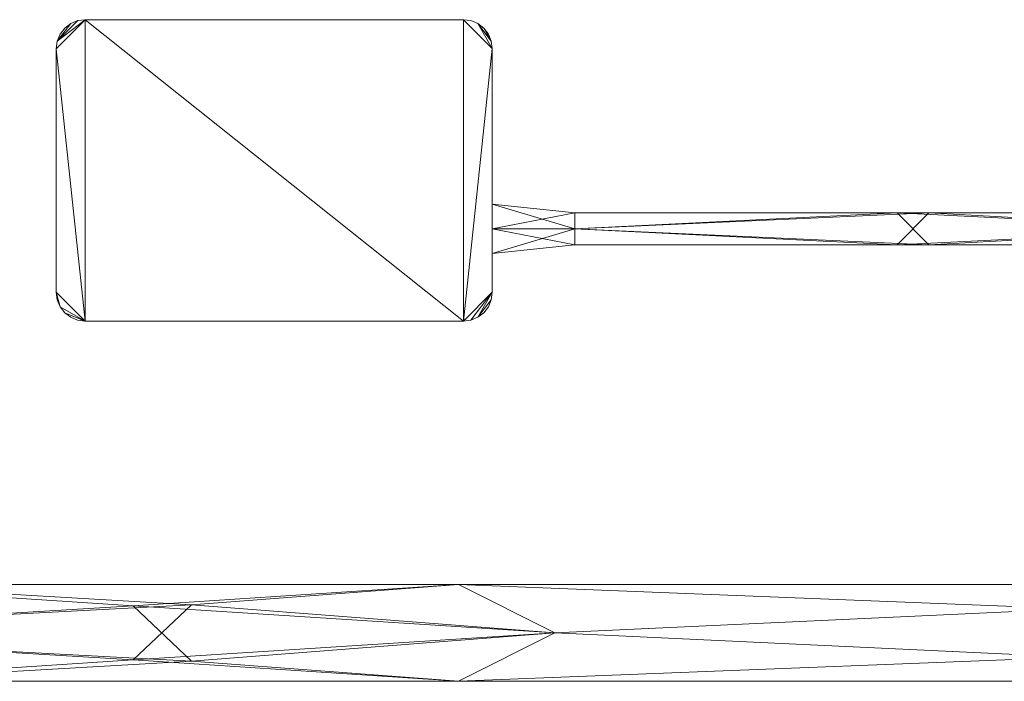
# Model space of a CAD drawing. Header units: millimetres. Extents: x -510 to 60, y -390 to 32.
# Tile 2 of 13: x -247 to -94, y -363 to -259. Entities that reach past the tile are written whole.
import ezdxf

# ---------------------------------------------------------------- set-up
doc = ezdxf.new("R2010")
doc.units = ezdxf.units.MM
doc.layers.add('M-520-M_DRAINAGE_FW', color=2, linetype='Continuous', lineweight=30)

# ---------------------------------------------------------------- blocks, each defined once
blk = doc.blocks.new('AmericanStandard_SensorFaucet_LineSensorTechnology__FFAS8508-A00500BC0_ - Line-sensor Technology In-wall Sensor Faucet-4506-3D View 1')
at = {"layer": 'M-520-M_DRAINAGE_FW', "lineweight": 9}
mesh = blk.add_polyface(dxfattribs=at)
corners = [(-177.9, -259.4, 32.55), (-236.88, -259.4, 32.55), (-238.05, -259.55, 32.55), (-239.14, -260.01, 32.55), (-240.08, -260.73, 32.55), (-240.79, -261.66, 32.55), (-241.25, -262.75, 32.55), (-241.4, -263.92, 32.55), (-241.4, -301.9, 32.55), (-241.25, -303.07, 32.55), (-240.8, -304.15, 32.55), (-240.08, -305.08, 32.55), (-239.15, -305.8, 32.55), (-238.06, -306.25, 32.55), (-236.9, -306.4, 32.55), (-177.9, -306.4, 32.55), (-176.74, -306.25, 32.55), (-175.65, -305.8, 32.55), (-174.72, -305.08, 32.55), (-174, -304.15, 32.55), (-173.55, -303.07, 32.55), (-173.4, -301.9, 32.55), (-173.4, -263.9, 32.55), (-173.55, -262.74, 32.55), (-174, -261.65, 32.55), (-174.72, -260.72, 32.55), (-175.65, -260, 32.55), (-176.74, -259.55, 32.55)]
mesh.append_faces([[corners[k] for k in face] for face in [(15, 22, 0, 1)]], dxfattribs={"vtx0": -1, "vtx1": -1, "vtx3": -1})
mesh.append_faces([[corners[k] for k in face] for face in [(26, 22, 23), (17, 20, 21, 16), (14, 7, 8), (1, 14, 15)]], dxfattribs={"vtx0": -1, "vtx2": -1})
mesh.append_faces([[corners[k] for k in face] for face in [(1, 6, 7, 14)]], dxfattribs={"vtx0": -1, "vtx2": -1, "vtx3": -1})
mesh.append_faces([[corners[k] for k in face] for face in [(6, 1, 2, 3)]], dxfattribs={"vtx0": -1, "vtx3": -1})
mesh.append_faces([[corners[k] for k in face] for face in [(10, 11, 14, 8)]], dxfattribs={"vtx1": -1, "vtx2": -1, "vtx3": -1})
mesh.append_faces([[corners[k] for k in face] for face in [(15, 16, 21, 22)]], dxfattribs={"vtx1": -1, "vtx3": -1})
mesh.append_faces([[corners[k] for k in face] for face in [(18, 19, 20, 17), (4, 5, 6, 3), (12, 13, 14, 11), (8, 9, 10)]], dxfattribs={"vtx2": -1})
mesh.append_faces([[corners[k] for k in face] for face in [(26, 27, 0, 22)]], dxfattribs={"vtx2": -1, "vtx3": -1})
mesh.append_faces([[corners[k] for k in face] for face in [(23, 24, 25, 26)]], dxfattribs={"vtx3": -1})
mesh = blk.add_polyface(dxfattribs=at)
corners = [(-177.9, -259.4, 7.55), (-176.74, -259.55, 7.55), (-175.65, -260, 7.55), (-174.72, -260.72, 7.55), (-174, -261.65, 7.55), (-173.55, -262.74, 7.55), (-173.4, -263.9, 7.55), (-173.4, -301.9, 7.55), (-173.55, -303.07, 7.55), (-174, -304.15, 7.55), (-174.72, -305.08, 7.55), (-175.65, -305.8, 7.55), (-176.74, -306.25, 7.55), (-177.9, -306.4, 7.55), (-236.9, -306.4, 7.55), (-238.06, -306.25, 7.55), (-239.15, -305.8, 7.55), (-240.08, -305.08, 7.55), (-240.8, -304.15, 7.55), (-241.25, -303.07, 7.55), (-241.4, -301.9, 7.55), (-241.4, -263.92, 7.55), (-241.25, -262.75, 7.55), (-240.79, -261.66, 7.55), (-240.08, -260.73, 7.55), (-239.14, -260.01, 7.55), (-238.05, -259.55, 7.55), (-236.88, -259.4, 7.55)]
mesh.append_faces([[corners[k] for k in face] for face in [(26, 22, 25), (8, 11, 7)]], dxfattribs={"vtx0": -1, "vtx1": -1})
mesh.append_faces([[corners[k] for k in face] for face in [(21, 27, 14, 20)]], dxfattribs={"vtx0": -1, "vtx1": -1, "vtx2": -1})
mesh.append_faces([[corners[k] for k in face] for face in [(27, 21, 22, 26)]], dxfattribs={"vtx0": -1, "vtx2": -1})
mesh.append_faces([[corners[k] for k in face] for face in [(0, 6, 7, 13)]], dxfattribs={"vtx0": -1, "vtx2": -1, "vtx3": -1})
mesh.append_faces([[corners[k] for k in face] for face in [(6, 0, 1, 2)]], dxfattribs={"vtx0": -1, "vtx3": -1})
mesh.append_faces([[corners[k] for k in face] for face in [(10, 11, 8, 9)]], dxfattribs={"vtx1": -1})
mesh.append_faces([[corners[k] for k in face] for face in [(17, 18, 14)]], dxfattribs={"vtx1": -1, "vtx2": -1})
mesh.append_faces([[corners[k] for k in face] for face in [(13, 14, 27, 0), (5, 6, 2, 3)]], dxfattribs={"vtx1": -1, "vtx3": -1})
mesh.append_faces([[corners[k] for k in face] for face in [(15, 16, 17, 14), (3, 4, 5)]], dxfattribs={"vtx2": -1})
mesh.append_faces([[corners[k] for k in face] for face in [(18, 19, 20, 14), (11, 12, 13, 7)]], dxfattribs={"vtx2": -1, "vtx3": -1})
mesh.append_faces([[corners[k] for k in face] for face in [(22, 23, 24, 25)]], dxfattribs={"vtx3": -1})
mesh = blk.add_polyface(dxfattribs=at)
corners = [(-241.4, -263.92, 32.55), (-241.25, -262.75, 32.55), (-240.79, -261.66, 32.55), (-240.08, -260.73, 32.55), (-239.14, -260.01, 32.55), (-238.05, -259.55, 32.55), (-236.88, -259.4, 32.55), (-236.88, -259.4, 7.55), (-238.05, -259.55, 7.55), (-239.14, -260.01, 7.55), (-240.08, -260.73, 7.55), (-240.79, -261.66, 7.55), (-241.25, -262.75, 7.55), (-241.4, -263.92, 7.55)]
mesh.append_faces([[corners[k] for k in face] for face in [(7, 8, 5, 6), (0, 1, 12, 13)]], dxfattribs={"vtx1": -1})
mesh.append_faces([[corners[k] for k in face] for face in [(8, 9, 4, 5), (3, 4, 9, 10), (10, 11, 2, 3), (11, 12, 1, 2)]], dxfattribs={"vtx1": -1, "vtx3": -1})
mesh = blk.add_polyface(dxfattribs=at)
corners = [(-236.88, -259.4, 32.55), (-177.9, -259.4, 32.55), (-177.9, -259.4, 7.55), (-236.88, -259.4, 7.55)]
mesh.append_faces([[corners[k] for k in face] for face in [(3, 0, 1, 2)]])
mesh = blk.add_polyface(dxfattribs=at)
corners = [(-177.9, -259.4, 32.55), (-176.74, -259.55, 32.55), (-175.65, -260, 32.55), (-174.72, -260.72, 32.55), (-174, -261.65, 32.55), (-173.55, -262.74, 32.55), (-173.4, -263.9, 32.55), (-173.4, -263.9, 7.55), (-173.55, -262.74, 7.55), (-174, -261.65, 7.55), (-174.72, -260.72, 7.55), (-175.65, -260, 7.55), (-176.74, -259.55, 7.55), (-177.9, -259.4, 7.55)]
mesh.append_faces([[corners[k] for k in face] for face in [(7, 8, 5, 6), (0, 1, 12, 13)]], dxfattribs={"vtx1": -1})
mesh.append_faces([[corners[k] for k in face] for face in [(8, 9, 4, 5), (3, 4, 9, 10), (10, 11, 2, 3), (11, 12, 1, 2)]], dxfattribs={"vtx1": -1, "vtx3": -1})
mesh = blk.add_polyface(dxfattribs=at)
corners = [(-241.4, -301.9, 32.55), (-241.4, -263.92, 32.55), (-241.4, -263.92, 7.55), (-241.4, -301.9, 7.55)]
mesh.append_faces([[corners[k] for k in face] for face in [(3, 0, 1, 2)]])
mesh = blk.add_polyface(dxfattribs=at)
corners = [(-173.4, -263.9, 32.55), (-173.4, -301.9, 32.55), (-173.4, -301.9, 7.55), (-173.4, -263.9, 7.55)]
mesh.append_faces([[corners[k] for k in face] for face in [(3, 0, 1, 2)]])
mesh = blk.add_polyface(dxfattribs=at)
corners = [(-173.4, -292, 20.05), (-173.4, -288.15, 20.05), (-173.4, -292, 16.2), (-173.4, -295.85, 20.05)]
mesh.append_faces([[corners[k] for k in face] for face in [(2, 3, 0, 1)]])
mesh = blk.add_polyface(dxfattribs=at)
corners = [(-173.4, -292, 20.05), (-173.4, -295.85, 20.05), (-173.4, -292, 23.91), (-173.4, -288.15, 20.05)]
mesh.append_faces([[corners[k] for k in face] for face in [(0, 1, 2, 3)]])
mesh = blk.add_polyface(dxfattribs=at)
corners = [(-173.4, -295.85, 20.05), (-173.4, -292, 16.2), (-173.4, -288.15, 20.05), (-160.51, -289.5, 20.05), (-160.51, -292, 17.55), (-160.51, -294.5, 20.05)]
mesh.append_faces([[corners[k] for k in face] for face in [(1, 3, 4), (4, 0, 1)]], dxfattribs={"vtx0": -1, "vtx2": -1})
mesh.append_faces([[corners[k] for k in face] for face in [(2, 3, 1)]], dxfattribs={"vtx1": -1})
mesh.append_faces([[corners[k] for k in face] for face in [(4, 5, 0)]], dxfattribs={"vtx2": -1})
mesh = blk.add_polyface(dxfattribs=at)
corners = [(-173.4, -288.15, 20.05), (-173.4, -292, 23.91), (-173.4, -295.85, 20.05), (-160.51, -294.5, 20.05), (-160.51, -292, 22.55), (-160.51, -289.5, 20.05)]
mesh.append_faces([[corners[k] for k in face] for face in [(1, 3, 4), (4, 0, 1)]], dxfattribs={"vtx0": -1, "vtx2": -1})
mesh.append_faces([[corners[k] for k in face] for face in [(2, 3, 1)]], dxfattribs={"vtx1": -1})
mesh.append_faces([[corners[k] for k in face] for face in [(4, 5, 0)]], dxfattribs={"vtx2": -1})
mesh = blk.add_polyface(dxfattribs=at)
corners = [(-160.51, -294.5, 20.05), (-160.51, -292, 17.55), (-160.51, -289.5, 20.05), (-60, -289.5, 20.05), (-60, -292, 17.55), (-60, -294.5, 20.05), (-105.3, -294.5, 20.05), (-110.26, -289.5, 20.05)]
mesh.append_faces([[corners[k] for k in face] for face in [(1, 7, 6), (4, 6, 7)]], dxfattribs={"vtx0": -1, "vtx1": -1, "vtx2": -1})
mesh.append_faces([[corners[k] for k in face] for face in [(5, 6, 4)]], dxfattribs={"vtx1": -1})
mesh.append_faces([[corners[k] for k in face] for face in [(1, 2, 7), (7, 3, 4), (6, 0, 1)]], dxfattribs={"vtx2": -1})
mesh = blk.add_polyface(dxfattribs=at)
corners = [(-160.51, -289.5, 20.05), (-160.51, -292, 22.55), (-160.51, -294.5, 20.05), (-60, -294.5, 20.05), (-60, -292, 22.55), (-60, -289.5, 20.05), (-105.3, -289.5, 20.05), (-110.26, -294.5, 20.05)]
mesh.append_faces([[corners[k] for k in face] for face in [(4, 6, 7), (1, 7, 6)]], dxfattribs={"vtx0": -1, "vtx1": -1, "vtx2": -1})
mesh.append_faces([[corners[k] for k in face] for face in [(5, 6, 4)]], dxfattribs={"vtx1": -1})
mesh.append_faces([[corners[k] for k in face] for face in [(1, 2, 7), (7, 3, 4), (6, 0, 1)]], dxfattribs={"vtx2": -1})
mesh = blk.add_polyface(dxfattribs=at)
corners = [(-236.9, -306.4, 32.55), (-238.06, -306.25, 32.55), (-239.15, -305.8, 32.55), (-240.08, -305.08, 32.55), (-240.8, -304.15, 32.55), (-241.25, -303.07, 32.55), (-241.4, -301.9, 32.55), (-241.4, -301.9, 7.55), (-241.25, -303.07, 7.55), (-240.8, -304.15, 7.55), (-240.08, -305.08, 7.55), (-239.15, -305.8, 7.55), (-238.06, -306.25, 7.55), (-236.9, -306.4, 7.55)]
mesh.append_faces([[corners[k] for k in face] for face in [(7, 8, 5, 6), (0, 1, 12, 13)]], dxfattribs={"vtx1": -1})
mesh.append_faces([[corners[k] for k in face] for face in [(8, 9, 4, 5), (3, 4, 9, 10), (10, 11, 2, 3), (11, 12, 1, 2)]], dxfattribs={"vtx1": -1, "vtx3": -1})
mesh = blk.add_polyface(dxfattribs=at)
corners = [(-173.4, -301.9, 32.55), (-173.55, -303.07, 32.55), (-174, -304.15, 32.55), (-174.72, -305.08, 32.55), (-175.65, -305.8, 32.55), (-176.74, -306.25, 32.55), (-177.9, -306.4, 32.55), (-177.9, -306.4, 7.55), (-176.74, -306.25, 7.55), (-175.65, -305.8, 7.55), (-174.72, -305.08, 7.55), (-174, -304.15, 7.55), (-173.55, -303.07, 7.55), (-173.4, -301.9, 7.55)]
mesh.append_faces([[corners[k] for k in face] for face in [(7, 8, 5, 6), (0, 1, 12, 13)]], dxfattribs={"vtx1": -1})
mesh.append_faces([[corners[k] for k in face] for face in [(8, 9, 4, 5), (3, 4, 9, 10), (10, 11, 2, 3), (11, 12, 1, 2)]], dxfattribs={"vtx1": -1, "vtx3": -1})
mesh = blk.add_polyface(dxfattribs=at)
corners = [(-177.9, -306.4, 32.55), (-236.9, -306.4, 32.55), (-236.9, -306.4, 7.55), (-177.9, -306.4, 7.55)]
mesh.append_faces([[corners[k] for k in face] for face in [(3, 0, 1, 2)]])
mesh = blk.add_polyface(dxfattribs=at)
corners = [(-477.5, -362.54, 15.68), (-477.5, -358.77, 9.15), (-477.5, -351.23, 9.15), (-477.5, -347.46, 15.68), (-82.8, -347.46, 15.68), (-82.8, -351.23, 9.15), (-82.8, -358.77, 9.15), (-82.8, -362.54, 15.68), (-274.56, -362.54, 15.68), (-280.15, -347.46, 15.68), (-178.68, -347.46, 15.68), (-381.63, -362.54, 15.68), (-381.63, -347.46, 15.68), (-178.68, -362.54, 15.68), (-396.65, -355, 8.14), (-163.66, -355, 8.14), (-429.57, -362.54, 15.68), (-328.09, -362.54, 15.68), (-301.32, -355.11, 8.14), (-229.41, -350.8, 9.42), (-220.32, -359.4, 9.55), (-330.89, -347.46, 15.68), (-229.41, -347.46, 15.68)]
mesh.append_faces([[corners[k] for k in face] for face in [(1, 16, 0)]], dxfattribs={"vtx0": -1})
mesh.append_faces([[corners[k] for k in face] for face in [(6, 15, 5), (21, 14, 12)]], dxfattribs={"vtx0": -1, "vtx1": -1})
mesh.append_faces([[corners[k] for k in face] for face in [(20, 18, 19), (2, 12, 14), (14, 16, 1), (10, 15, 19), (15, 10, 5), (6, 13, 15), (15, 20, 19), (14, 21, 18), (14, 18, 17), (15, 13, 20), (18, 9, 19), (18, 20, 8)]], dxfattribs={"vtx0": -1, "vtx1": -1, "vtx2": -1})
mesh.append_faces([[corners[k] for k in face] for face in [(18, 8, 17)]], dxfattribs={"vtx0": -1, "vtx2": -1})
mesh.append_faces([[corners[k] for k in face] for face in [(14, 17, 11, 16), (19, 9, 22, 10)]], dxfattribs={"vtx0": -1, "vtx3": -1})
mesh.append_faces([[corners[k] for k in face] for face in [(4, 5, 10)]], dxfattribs={"vtx1": -1})
mesh.append_faces([[corners[k] for k in face] for face in [(1, 2, 14), (13, 8, 20), (21, 9, 18)]], dxfattribs={"vtx1": -1, "vtx2": -1})
mesh.append_faces([[corners[k] for k in face] for face in [(6, 7, 13), (2, 3, 12)]], dxfattribs={"vtx2": -1})
mesh = blk.add_polyface(dxfattribs=at)
corners = [(-477.5, -347.46, 15.68), (-477.5, -351.23, 22.21), (-477.5, -358.77, 22.21), (-477.5, -362.54, 15.68), (-82.8, -362.54, 15.68), (-82.8, -358.77, 22.21), (-82.8, -351.23, 22.21), (-82.8, -347.46, 15.68), (-274.56, -347.46, 15.68), (-280.15, -362.54, 15.68), (-178.68, -362.54, 15.68), (-381.63, -347.46, 15.68), (-381.63, -362.54, 15.68), (-178.68, -347.46, 15.68), (-396.65, -355, 23.22), (-163.66, -355, 23.22), (-429.57, -347.46, 15.68), (-328.09, -347.46, 15.68), (-301.32, -354.89, 23.21), (-229.41, -359.21, 21.93), (-220.32, -350.61, 21.8), (-330.89, -362.54, 15.68), (-229.41, -362.54, 15.68)]
mesh.append_faces([[corners[k] for k in face] for face in [(5, 10, 4), (1, 16, 0)]], dxfattribs={"vtx0": -1})
mesh.append_faces([[corners[k] for k in face] for face in [(6, 15, 5), (21, 14, 12)]], dxfattribs={"vtx0": -1, "vtx1": -1})
mesh.append_faces([[corners[k] for k in face] for face in [(2, 12, 14), (14, 16, 1), (10, 15, 19), (20, 18, 19), (15, 10, 5), (6, 13, 15), (15, 20, 19), (14, 21, 18), (14, 18, 17), (15, 13, 20), (18, 9, 19), (18, 20, 8)]], dxfattribs={"vtx0": -1, "vtx1": -1, "vtx2": -1})
mesh.append_faces([[corners[k] for k in face] for face in [(14, 17, 11, 16), (19, 9, 22, 10)]], dxfattribs={"vtx0": -1, "vtx3": -1})
mesh.append_faces([[corners[k] for k in face] for face in [(1, 2, 14), (8, 17, 18), (13, 8, 20), (21, 9, 18)]], dxfattribs={"vtx1": -1, "vtx2": -1})
mesh.append_faces([[corners[k] for k in face] for face in [(6, 7, 13), (2, 3, 12)]], dxfattribs={"vtx2": -1})

msp = doc.modelspace()

# ---------------------------------------------------------------- block references
at = {"layer": 'M-520-M_DRAINAGE_FW', "lineweight": 9}
msp.add_blockref('AmericanStandard_SensorFaucet_LineSensorTechnology__FFAS8508-A00500BC0_ - Line-sensor Technology In-wall Sensor Faucet-4506-3D View 1', (0, 0), dxfattribs=at)

doc.saveas('drawing.dxf')
